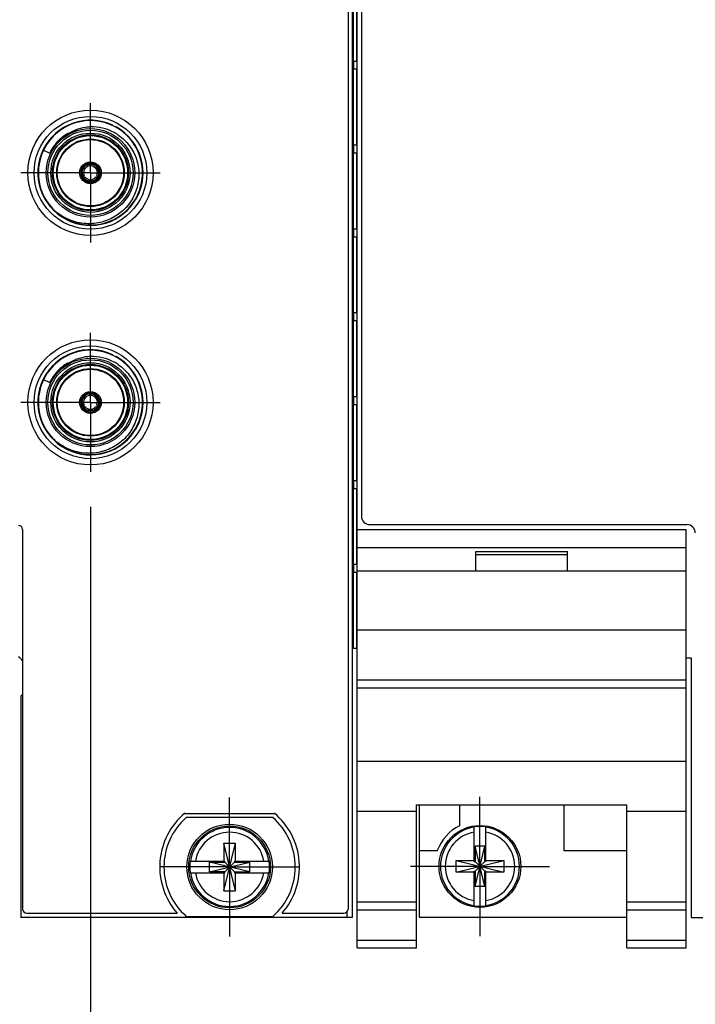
# Model space of a CAD drawing. Header units: inches. Extents: x 0 to 22, y 0 to 17.
# Tile 11 of 59: x 6.4 to 7.6, y 4 to 5.8. Entities that reach past the tile are written whole.
import ezdxf

# ---------------------------------------------------------------- set-up
doc = ezdxf.new("R2010")
doc.units = ezdxf.units.IN
doc.header["$LTSCALE"] = 1.21
doc.header["$MEASUREMENT"] = 0
doc.linetypes.add('CENTER', pattern=[0.6, 0.375, -0.075, 0.075, -0.075])
doc.layers.get('0').update_dxf_attribs({"linetype": 'CONTINUOUS'})
for name, color, linetype in [('02___PRT_ALL_AXES', 7, 'CONTINUOUS'), ('DEFAULT_1', 7, 'CENTER'), ('DIMENSIONS', 7, 'CONTINUOUS')]:
    doc.layers.add(name, color=color, linetype=linetype)
doc.styles.get("Standard").update_dxf_attribs({"font": 'txt', "width": 0.8})
doc.dimstyles.new('DIMSTYLE_1', dxfattribs={"dimtxt": 0.125, "dimasz": 0.18, "dimexe": 0.125, "dimexo": 0.0625, "dimgap": 0.09, "dimtad": 0, "dimtih": 1, "dimtoh": 1, "dimlfac": 1.333333, "dimzin": 4, "dimdsep": 46, "dimtxsty": 'STANDARD', "dimblk": '_FILLED', "dimblk1": '_FILLED', "dimblk2": '_FILLED', "dimcen": 0.09, "dimadec": 0, "dimazin": 0, "dimtp": 0.001, "dimtm": 0.001, "dimtfac": 1, "dimtofl": 0, "dimtmove": 0, "dimatfit": 3, "dimldrblk": '_FILLED', "dimfxl": 1, "dimtolj": 1, "dimtzin": 4, "dimarcsym": 0})

# ---------------------------------------------------------------- blocks, each defined once
blk = doc.blocks.new('*D19')
at = {"layer": 'DIMENSIONS', "color": 2, "linetype": 'CONTINUOUS'}
blk.add_line((6.673, 6.34), (8.6023, 6.34), dxfattribs=at)
at = {"layer": 'DIMENSIONS', "color": 2, "linetype": 'CONTINUOUS', "insert": (8.6648, 6.4025), "char_height": 0.125, "width": 1.125, "attachment_point": 1, "line_spacing_factor": 0.9}
blk.add_mtext('2.76{\\Ftxt.shx;\\W1.000000;\\H0.125000; }[70.1]', dxfattribs=at)
blk = doc.blocks.new('_FILLED')
at = {"color": 0, "linetype": 'BYBLOCK'}
blk.add_solid([(0, 0), (-1, 0.1736), (-1, -0.1736)], dxfattribs=at)
blk = doc.blocks.new('*D20')
at = {"layer": 'DIMENSIONS', "color": 2, "linetype": 'CONTINUOUS'}
blk.add_line((6.673, 6.7525), (8.6023, 6.7525), dxfattribs=at)
at = {"layer": 'DIMENSIONS', "color": 2, "linetype": 'CONTINUOUS', "insert": (8.6648, 6.815), "char_height": 0.125, "width": 1.125, "attachment_point": 1, "line_spacing_factor": 0.9}
blk.add_mtext('3.31{\\Ftxt.shx;\\W1.000000;\\H0.125000; }[84.1]', dxfattribs=at)
blk = doc.blocks.new('*D32')
at = {"layer": 'DIMENSIONS', "color": 2, "linetype": 'CONTINUOUS'}
blk.add_line((6.4854, 4.9149), (6.4854, 3.7076), dxfattribs=at)
at = {"layer": 'DIMENSIONS', "color": 2, "linetype": 'CONTINUOUS', "insert": (6.4229, 3.6451), "char_height": 0.125, "width": 1.425, "attachment_point": 3, "rotation": 90, "line_spacing_factor": 0.9}
blk.add_mtext('5X 3.07{\\Ftxt.shx;\\W1.000000;\\H0.125000; }[77.9]', dxfattribs=at)
blk = doc.blocks.new('*D33')
at = {"layer": 'DIMENSIONS', "color": 2, "linetype": 'CONTINUOUS'}
blk.add_line((7.8575, 4.9376), (7.8575, 3.7076), dxfattribs=at)
at = {"layer": 'DIMENSIONS', "color": 2, "linetype": 'CONTINUOUS', "insert": (7.795, 3.6451), "char_height": 0.125, "width": 1.525, "attachment_point": 3, "rotation": 90, "line_spacing_factor": 0.9}
blk.add_mtext('4X 4.90{\\Ftxt.shx;\\W1.000000;\\H0.125000; }[124.4]', dxfattribs=at)

msp = doc.modelspace()

# ---------------------------------------------------------------- linework, layer by layer
at = {"color": 7, "linetype": 'CONTINUOUS'}
for p, q in [((6.956, 7.9759), (6.956, 4.1772)), ((6.965, 4.1226), (6.965, 7.9759)), ((6.9485, 7.9534), (6.9485, 4.1922)), ((6.9725, 7.9504), (6.9725, 4.8979)), ((6.9641, 5.7158), (6.9641, 5.8523)), ((6.958, 5.7158), (6.9641, 5.7158)), ((6.958, 5.7158), (6.958, 5.7016)), ((6.958, 5.7016), (6.9641, 5.7016)), ((6.9641, 5.5651), (6.9641, 5.7016)), ((6.4011, 5.5559), (6.4121, 5.5505)), ((6.958, 5.5651), (6.9641, 5.5651)), ((6.958, 5.5651), (6.958, 5.5509)), ((6.958, 5.5509), (6.9641, 5.5509)), ((6.9641, 5.4144), (6.9641, 5.5509)), ((6.4689, 5.5206), (6.4682, 5.5175)), ((6.475, 5.529), (6.4723, 5.5265)), ((6.4777, 5.5306), (6.475, 5.529)), ((6.4842, 5.5302), (6.4842, 5.5323)), ((6.4842, 5.531), (6.4842, 5.5318)), ((6.4842, 5.5318), (6.4842, 5.5316)), ((6.4842, 5.5307), (6.4842, 5.531)), ((6.4866, 5.5302), (6.4866, 5.5323)), ((6.4866, 5.5318), (6.4866, 5.5315)), ((6.4866, 5.5315), (6.4866, 5.5307)), ((6.4866, 5.5307), (6.4866, 5.531)), ((6.4936, 5.5279), (6.4961, 5.5259)), ((6.4985, 5.5265), (6.4962, 5.5287)), ((6.5027, 5.517), (6.5019, 5.5206)), ((6.4698, 5.5073), (6.4716, 5.5084)), ((6.4701, 5.5156), (6.4706, 5.5188)), ((6.4702, 5.5076), (6.4705, 5.5077)), ((6.4705, 5.5077), (6.471, 5.508)), ((6.471, 5.508), (6.4712, 5.5081)), ((6.471, 5.5053), (6.4728, 5.5063)), ((6.4716, 5.5057), (6.4714, 5.5055)), ((6.4721, 5.5059), (6.4716, 5.5056)), ((6.4724, 5.5061), (6.4721, 5.5059)), ((6.498, 5.5063), (6.4999, 5.5053)), ((6.4987, 5.506), (6.4985, 5.5061)), ((6.4992, 5.5057), (6.4986, 5.506)), ((6.4992, 5.5084), (6.501, 5.5073)), ((6.4994, 5.5055), (6.4992, 5.5057)), ((6.4997, 5.5081), (6.4999, 5.508)), ((6.4999, 5.508), (6.5004, 5.5077)), ((6.5004, 5.5077), (6.5006, 5.5076)), ((6.5028, 5.5139), (6.5027, 5.517)), ((6.4758, 5.5005), (6.4785, 5.499)), ((6.4785, 5.499), (6.482, 5.4979)), ((6.4888, 5.4979), (6.4919, 5.4988)), ((6.4925, 5.5015), (6.4895, 5.5003)), ((6.958, 5.4144), (6.9641, 5.4144)), ((6.958, 5.4144), (6.958, 5.4002)), ((6.958, 5.4002), (6.9641, 5.4002)), ((6.9641, 5.2637), (6.9641, 5.4002)), ((6.958, 5.2637), (6.9641, 5.2637)), ((6.958, 5.2637), (6.958, 5.2495)), ((6.958, 5.2495), (6.9641, 5.2495)), ((6.9641, 5.113), (6.9641, 5.2495)), ((6.4011, 5.1434), (6.4121, 5.138)), ((6.475, 5.1165), (6.4723, 5.114)), ((6.4777, 5.1181), (6.475, 5.1165)), ((6.4842, 5.1177), (6.4842, 5.1198)), ((6.4842, 5.1185), (6.4842, 5.1193)), ((6.4842, 5.1193), (6.4842, 5.1191)), ((6.4842, 5.1182), (6.4842, 5.1185)), ((6.4866, 5.1177), (6.4866, 5.1198)), ((6.4866, 5.1193), (6.4866, 5.119)), ((6.4866, 5.119), (6.4866, 5.1182)), ((6.4866, 5.1182), (6.4866, 5.1185)), ((6.4936, 5.1154), (6.4961, 5.1134)), ((6.4985, 5.114), (6.4962, 5.1162)), ((6.958, 5.113), (6.9641, 5.113)), ((6.958, 5.113), (6.958, 5.0987)), ((6.4689, 5.1081), (6.4682, 5.105)), ((6.4698, 5.0948), (6.4716, 5.0959)), ((6.4701, 5.1031), (6.4706, 5.1063)), ((6.4702, 5.0951), (6.4705, 5.0952)), ((6.4705, 5.0952), (6.471, 5.0955)), ((6.471, 5.0955), (6.4712, 5.0956)), ((6.4992, 5.0959), (6.501, 5.0948)), ((6.4997, 5.0956), (6.4999, 5.0955)), ((6.4999, 5.0955), (6.5004, 5.0952)), ((6.5004, 5.0952), (6.5006, 5.0951)), ((6.5027, 5.1045), (6.5019, 5.1081)), ((6.5028, 5.1014), (6.5027, 5.1045)), ((6.958, 5.0987), (6.9641, 5.0987)), ((6.9641, 4.9623), (6.9641, 5.0987)), ((6.471, 5.0928), (6.4728, 5.0938)), ((6.4716, 5.0932), (6.4714, 5.093)), ((6.4721, 5.0934), (6.4716, 5.0931)), ((6.4724, 5.0936), (6.4721, 5.0934)), ((6.4758, 5.088), (6.4785, 5.0865)), ((6.4785, 5.0865), (6.482, 5.0854)), ((6.4888, 5.0854), (6.4919, 5.0863)), ((6.4925, 5.089), (6.4895, 5.0878)), ((6.498, 5.0938), (6.4999, 5.0928)), ((6.4987, 5.0935), (6.4985, 5.0936)), ((6.4992, 5.0932), (6.4986, 5.0935)), ((6.4994, 5.093), (6.4992, 5.0932)), ((6.958, 4.9623), (6.9641, 4.9623)), ((6.958, 4.9623), (6.958, 4.948)), ((6.958, 4.948), (6.9641, 4.948)), ((6.9641, 4.8116), (6.9641, 4.948)), ((6.9875, 4.8829), (7.5575, 4.8829)), ((6.3635, 4.8739), (6.3635, 4.1922)), ((6.965, 4.8741), (7.556, 4.8741)), ((7.556, 4.1226), (7.556, 4.8741)), ((6.965, 4.8418), (7.556, 4.8418)), ((7.178, 4.8343), (7.343, 4.8343)), ((7.178, 4.7991), (7.178, 4.8343)), ((7.343, 4.7991), (7.343, 4.8343)), ((7.178, 4.8291), (7.343, 4.8291)), ((6.958, 4.8116), (6.9641, 4.8116)), ((6.958, 4.8116), (6.958, 4.7973)), ((6.958, 4.7973), (6.9641, 4.7973)), ((6.9641, 4.6609), (6.9641, 4.7973)), ((7.556, 4.7991), (6.965, 4.7991)), ((6.965, 4.6941), (7.556, 4.6941)), ((6.956, 4.6609), (6.9641, 4.6609)), ((7.556, 4.6436), (7.565, 4.6436)), ((7.565, 4.6436), (7.565, 4.1771)), ((6.965, 4.6041), (7.556, 4.6041)), ((6.965, 4.5894), (7.556, 4.5894)), ((6.3605, 4.5751), (6.3605, 4.1772)), ((6.965, 4.4576), (7.556, 4.4576)), ((7.0715, 4.3793), (7.4495, 4.3793)), ((7.0715, 4.1226), (7.0715, 4.3793)), ((7.076, 4.3793), (7.076, 4.1773)), ((7.1488, 4.3793), (7.1488, 4.3418)), ((7.3363, 4.3793), (7.3363, 4.2973)), ((7.4495, 4.1226), (7.4495, 4.3793)), ((6.6549, 4.3641), (6.8161, 4.3641)), ((6.8133, 4.3566), (6.6577, 4.3566)), ((6.965, 4.3678), (7.0715, 4.3678)), ((7.4495, 4.3678), (7.556, 4.3678)), ((7.1752, 4.2776), (7.1752, 4.3398)), ((7.1959, 4.2776), (7.1959, 4.3398)), ((6.7252, 4.3106), (6.7459, 4.3106)), ((6.7459, 4.225), (6.7252, 4.3106)), ((6.7252, 4.3106), (6.7252, 4.2781)), ((6.7252, 4.225), (6.7459, 4.3106)), ((6.7459, 4.2781), (6.7459, 4.3106)), ((7.1943, 4.3052), (7.1767, 4.3052)), ((7.1943, 4.2324), (7.1767, 4.3052)), ((7.1767, 4.3052), (7.1767, 4.2776)), ((7.1767, 4.2324), (7.1943, 4.3052)), ((7.1943, 4.2776), (7.1943, 4.3052)), ((7.076, 4.2973), (7.1089, 4.2973)), ((7.3363, 4.2973), (7.4495, 4.2973)), ((6.6645, 4.2781), (6.7267, 4.2781)), ((6.6991, 4.259), (6.7719, 4.2766)), ((6.6991, 4.2766), (6.7267, 4.2766)), ((6.7719, 4.259), (6.6991, 4.2766)), ((6.6991, 4.259), (6.6991, 4.2766)), ((6.7267, 4.2766), (6.7267, 4.2781)), ((6.7267, 4.2766), (6.7443, 4.259)), ((6.7267, 4.259), (6.7443, 4.2766)), ((6.7443, 4.2781), (6.8065, 4.2781)), ((6.7443, 4.2781), (6.7443, 4.2766)), ((6.7443, 4.2766), (6.7719, 4.2766)), ((6.7719, 4.259), (6.7719, 4.2766)), ((7.1427, 4.2585), (7.2283, 4.2792)), ((7.1427, 4.2792), (7.1752, 4.2792)), ((7.1427, 4.2792), (7.2283, 4.2585)), ((7.1427, 4.2585), (7.1427, 4.2792)), ((7.1752, 4.2776), (7.1767, 4.2776)), ((7.1767, 4.2776), (7.1943, 4.26)), ((7.1767, 4.26), (7.1943, 4.2776)), ((7.1959, 4.2776), (7.1943, 4.2776)), ((7.1959, 4.2792), (7.2283, 4.2792)), ((7.2283, 4.2792), (7.2283, 4.2585)), ((6.6645, 4.2574), (6.7267, 4.2574)), ((6.7267, 4.259), (6.6991, 4.259)), ((6.7252, 4.2574), (6.7252, 4.225)), ((6.7267, 4.2574), (6.7267, 4.259)), ((6.7443, 4.259), (6.7719, 4.259)), ((6.7443, 4.259), (6.7443, 4.2574)), ((6.7443, 4.2574), (6.8065, 4.2574)), ((6.7459, 4.225), (6.7459, 4.2574)), ((7.1752, 4.2585), (7.1427, 4.2585)), ((7.1752, 4.26), (7.1767, 4.26)), ((7.1752, 4.1978), (7.1752, 4.26)), ((7.1767, 4.26), (7.1767, 4.2324)), ((7.1959, 4.26), (7.1943, 4.26)), ((7.1943, 4.2324), (7.1943, 4.26)), ((7.1959, 4.1978), (7.1959, 4.26)), ((7.2283, 4.2585), (7.1959, 4.2585)), ((7.1943, 4.2324), (7.1767, 4.2324)), ((6.7252, 4.225), (6.7459, 4.225)), ((6.965, 4.2051), (7.0715, 4.2051)), ((7.4495, 4.2051), (7.556, 4.2051)), ((6.956, 4.1772), (6.3605, 4.1772)), ((6.371, 4.1847), (6.6413, 4.1847)), ((6.6577, 4.1789), (6.8133, 4.1789)), ((6.8297, 4.1847), (6.941, 4.1847)), ((6.965, 4.1906), (7.0715, 4.1906)), ((7.076, 4.1773), (7.4495, 4.1773)), ((7.4495, 4.1906), (7.556, 4.1906)), ((7.565, 4.1771), (7.7073, 4.1771)), ((6.965, 4.136), (7.0715, 4.136)), ((6.965, 4.1226), (7.0715, 4.1226)), ((7.4495, 4.136), (7.556, 4.136)), ((7.4495, 4.1226), (7.556, 4.1226))]:
    msp.add_line(p, q, dxfattribs=at)
at = {"color": 9, "linetype": 'CONTINUOUS'}
for p, q in [((6.9575, 7.6609), (6.9575, 4.6609)), ((6.964, 5.7158), (6.964, 5.8523)), ((6.964, 5.5651), (6.964, 5.7016)), ((6.964, 5.4144), (6.964, 5.5509)), ((6.964, 5.2637), (6.964, 5.4002)), ((6.964, 5.113), (6.964, 5.2495)), ((6.964, 4.9623), (6.964, 5.0987)), ((6.964, 4.8116), (6.964, 4.948)), ((6.964, 4.6609), (6.964, 4.7973)), ((6.947, 4.1772), (6.947, 4.188))]:
    msp.add_line(p, q, dxfattribs=at)
at = {"color": 6, "linetype": 'CONTINUOUS'}
for p, q in [((6.4825, 5.5331), (6.4817, 5.5334)), ((6.4839, 5.5273), (6.4841, 5.5292)), ((6.4841, 5.5292), (6.4842, 5.5302)), ((6.4867, 5.5292), (6.4866, 5.5302)), ((6.4869, 5.5273), (6.4867, 5.5292)), ((6.4883, 5.5331), (6.4892, 5.5334)), ((6.469, 5.5079), (6.4698, 5.5073)), ((6.4711, 5.5044), (6.471, 5.5053)), ((6.4714, 5.5025), (6.4712, 5.5034)), ((6.4716, 5.5084), (6.4732, 5.5095)), ((6.4728, 5.5063), (6.4746, 5.5072)), ((6.4732, 5.5095), (6.4738, 5.5099)), ((6.4738, 5.5099), (6.474, 5.5101)), ((6.4746, 5.5072), (6.4752, 5.5074)), ((6.4752, 5.5074), (6.4755, 5.5076)), ((6.4953, 5.5076), (6.4971, 5.5067)), ((6.4968, 5.5101), (6.4984, 5.509)), ((6.4971, 5.5067), (6.4975, 5.5066)), ((6.4975, 5.5066), (6.498, 5.5063)), ((6.4984, 5.509), (6.4987, 5.5087)), ((6.4987, 5.5087), (6.4992, 5.5084)), ((6.4996, 5.5034), (6.4995, 5.5025)), ((6.4998, 5.5044), (6.4996, 5.5034)), ((6.4999, 5.5053), (6.4998, 5.5044)), ((6.5025, 5.5084), (6.5032, 5.509)), ((6.4825, 5.1206), (6.4817, 5.1209)), ((6.4839, 5.1148), (6.4841, 5.1167)), ((6.4841, 5.1167), (6.4842, 5.1177)), ((6.4867, 5.1167), (6.4866, 5.1177)), ((6.4869, 5.1148), (6.4867, 5.1167)), ((6.4883, 5.1206), (6.4892, 5.1209)), ((6.469, 5.0954), (6.4698, 5.0948)), ((6.4716, 5.0959), (6.4732, 5.097)), ((6.4732, 5.097), (6.4738, 5.0974)), ((6.4738, 5.0974), (6.474, 5.0976)), ((6.4746, 5.0947), (6.4752, 5.0949)), ((6.4752, 5.0949), (6.4755, 5.0951)), ((6.4953, 5.0951), (6.4971, 5.0942)), ((6.4968, 5.0976), (6.4984, 5.0965)), ((6.4984, 5.0965), (6.4987, 5.0962)), ((6.4987, 5.0962), (6.4992, 5.0959)), ((6.5025, 5.0959), (6.5032, 5.0965)), ((6.4711, 5.0919), (6.471, 5.0928)), ((6.4714, 5.09), (6.4712, 5.0909)), ((6.4728, 5.0938), (6.4746, 5.0947)), ((6.4971, 5.0942), (6.4975, 5.0941)), ((6.4975, 5.0941), (6.498, 5.0938)), ((6.4996, 5.0909), (6.4995, 5.09)), ((6.4998, 5.0919), (6.4996, 5.0909)), ((6.4999, 5.0928), (6.4998, 5.0919))]:
    msp.add_line(p, q, dxfattribs=at)
at = {"color": 7, "linetype": 'CONTINUOUS'}
for centre, radius in [((6.4854, 5.515), 0.1125), ((6.4854, 5.515), 0.1013), ((6.4854, 5.515), 0.0795), ((6.4854, 5.515), 0.0683), ((6.4854, 5.515), 0.0607), ((6.4854, 5.515), 0.0596), ((6.4854, 5.515), 0.0195), ((6.4854, 5.1025), 0.1125), ((6.4854, 5.1025), 0.1013), ((6.4854, 5.1025), 0.0795), ((6.4854, 5.1025), 0.0683), ((6.4854, 5.1025), 0.0607), ((6.4854, 5.1025), 0.0596), ((6.4854, 5.1025), 0.0195), ((6.7355, 4.2678), 0.0769), ((6.7355, 4.2678), 0.0735), ((7.1855, 4.2688), 0.0735)]:
    msp.add_circle(centre, radius, dxfattribs=at)
at = {"color": 9, "linetype": 'CONTINUOUS'}
for centre, radius in [((6.4854, 5.515), 0.0765), ((6.4854, 5.515), 0.0712), ((6.4854, 5.515), 0.0668), ((6.4854, 5.1025), 0.0765), ((6.4854, 5.1025), 0.0712), ((6.4854, 5.1025), 0.0668)]:
    msp.add_circle(centre, radius, dxfattribs=at)
for centre, radius, start, end in [((6.4854, 5.515), 0.0945, 64.805, 60.5978), ((6.4853, 5.515), 0.0814, 128.321, 135.6659), ((6.4851, 5.5153), 0.081, 128.129, 135.3144), ((6.4857, 5.5146), 0.0819, 120.5176, 128.3233), ((6.4855, 5.5148), 0.0816, 120.1515, 128.136), ((6.4856, 5.5149), 0.0816, 139.6958, 154.6278), ((6.4857, 5.5148), 0.0818, 139.7141, 154.0952), ((6.4852, 5.5152), 0.0811, 135.3252, 139.7195), ((6.4851, 5.5153), 0.081, 135.6826, 139.6976), ((6.4854, 5.1025), 0.0945, 64.805, 60.5978), ((6.4853, 5.1025), 0.0814, 128.321, 135.6659), ((6.4851, 5.1028), 0.081, 128.129, 135.3144), ((6.4857, 5.1021), 0.0819, 120.5176, 128.3233), ((6.4855, 5.1023), 0.0816, 120.1515, 128.136), ((6.4856, 5.1024), 0.0816, 139.6958, 154.6278), ((6.4857, 5.1023), 0.0818, 139.7141, 154.0952), ((6.4852, 5.1027), 0.0811, 135.3252, 139.7195), ((6.4851, 5.1028), 0.081, 135.6826, 139.6976), ((6.7355, 4.2678), 0.071, 8.3637, 171.6363), ((7.1855, 4.2688), 0.071, 98.3637, 261.6363), ((7.1855, 4.2688), 0.071, 278.3637, 81.6363), ((6.7355, 4.2678), 0.0624, 9.5335, 170.4665), ((7.1855, 4.2688), 0.0624, 99.5336, 260.4664), ((7.1855, 4.2688), 0.0624, 279.5336, 80.4664), ((6.7355, 4.2678), 0.071, 188.3662, 351.6338), ((6.7355, 4.2678), 0.0624, 189.5332, 350.4664)]:
    msp.add_arc(centre, radius, start, end, dxfattribs=at)
at = {"color": 7, "linetype": 'CONTINUOUS'}
for centre, radius, start, end in [((6.4854, 5.515), 0.0937, 228.679, 223.9194), ((6.4882, 5.5157), 0.0817, 98.3766, 111.2513), ((6.4882, 5.5158), 0.0816, 91.9482, 98.3637), ((6.4882, 5.5142), 0.0832, 61.615, 91.9268), ((6.4878, 5.5134), 0.0842, 55.5638, 61.6457), ((6.4854, 5.515), 0.0174, 93.8687, 206.1307), ((6.4862, 5.5145), 0.0183, 149.283, 160.6441), ((6.4854, 5.515), 0.0153, 94.4299, 205.5707), ((6.4862, 5.5145), 0.0183, 139.355, 149.2939), ((6.4878, 5.5122), 0.0189, 109.91, 123.7981), ((6.4875, 5.513), 0.0181, 104.7175, 109.8435), ((6.4873, 5.5135), 0.0175, 100.1868, 104.7139), ((6.4835, 5.5179), 0.0139, 87.0893, 91.7149), ((6.4854, 5.515), 0.0184, 82.2514, 95.6797), ((6.4854, 5.515), 0.0174, 333.8687, 86.1307), ((6.4873, 5.5179), 0.0139, 88.2851, 92.9107), ((6.4835, 5.5135), 0.0176, 74.644, 79.8094), ((6.4854, 5.515), 0.0153, 334.4299, 85.5707), ((6.4873, 5.5176), 0.0143, 83.7956, 88.2887), ((6.4873, 5.5175), 0.0144, 80.6043, 83.7995), ((6.4846, 5.5145), 0.0183, 29.2842, 40.6441), ((6.4846, 5.5145), 0.0183, 19.355, 29.2951), ((6.4854, 5.515), 0.0184, 202.9838, 218.6154), ((6.4823, 5.5154), 0.0144, 200.5927, 203.8029), ((6.4822, 5.5153), 0.0143, 203.799, 208.2888), ((6.4819, 5.5152), 0.0139, 208.2851, 212.9107), ((6.4876, 5.5141), 0.0175, 195.2884, 199.8132), ((6.4854, 5.515), 0.0174, 213.8687, 326.1307), ((6.4838, 5.5119), 0.0139, 207.0893, 211.7149), ((6.4857, 5.5174), 0.0175, 220.1868, 224.7139), ((6.4854, 5.515), 0.0153, 214.4299, 325.5707), ((6.4861, 5.5178), 0.0181, 224.7175, 229.8435), ((6.4866, 5.5184), 0.0189, 229.91, 243.7981), ((6.4851, 5.5174), 0.0175, 315.2861, 319.8132), ((6.4866, 5.5121), 0.0144, 320.6043, 323.7995), ((6.4867, 5.5121), 0.0143, 323.7956, 328.2887), ((6.487, 5.5119), 0.0139, 328.2851, 332.9107), ((6.4832, 5.5141), 0.0175, 340.1868, 344.7116), ((6.4854, 5.515), 0.0184, 321.3701, 337.0177), ((6.4827, 5.5142), 0.0181, 344.7153, 349.8621), ((6.4819, 5.5143), 0.0189, 349.9282, 3.7981), ((6.4854, 5.5159), 0.0183, 259.3551, 269.2941), ((6.4854, 5.5159), 0.0183, 269.2832, 280.6443), ((6.4827, 5.5162), 0.0927, 225.6509, 232.4932), ((6.4854, 5.1025), 0.0937, 228.679, 223.9194), ((6.4882, 5.1032), 0.0817, 98.3766, 111.2513), ((6.4882, 5.1033), 0.0816, 91.9482, 98.3637), ((6.4882, 5.1017), 0.0832, 61.615, 91.9268), ((6.4878, 5.1009), 0.0842, 55.5638, 61.6457), ((6.4854, 5.1025), 0.0174, 93.8687, 206.1307), ((6.4854, 5.1025), 0.0153, 94.4299, 205.5707), ((6.4862, 5.102), 0.0183, 139.355, 149.2941), ((6.4878, 5.0997), 0.0189, 109.91, 123.7981), ((6.4875, 5.1005), 0.0181, 104.7175, 109.8435), ((6.4873, 5.101), 0.0175, 100.1868, 104.7139), ((6.4835, 5.1054), 0.0139, 87.0893, 91.7149), ((6.4854, 5.1025), 0.0184, 82.2514, 95.6797), ((6.4854, 5.1025), 0.0174, 333.8687, 86.1307), ((6.4873, 5.1054), 0.0139, 88.2851, 92.9107), ((6.4835, 5.101), 0.0176, 74.644, 79.8094), ((6.4854, 5.1025), 0.0153, 334.4299, 85.5707), ((6.4873, 5.1051), 0.0143, 83.7956, 88.2887), ((6.4873, 5.105), 0.0144, 80.6043, 83.7995), ((6.4846, 5.102), 0.0183, 29.2843, 40.6441), ((6.4854, 5.1025), 0.0184, 202.9838, 218.6154), ((6.4862, 5.102), 0.0183, 149.2831, 160.6441), ((6.4823, 5.1029), 0.0144, 200.5927, 203.8029), ((6.4822, 5.1028), 0.0143, 203.799, 208.2888), ((6.4819, 5.1027), 0.0139, 208.2851, 212.9107), ((6.4876, 5.1016), 0.0175, 195.2884, 199.8132), ((6.4832, 5.1016), 0.0175, 340.1868, 344.7116), ((6.4854, 5.1025), 0.0184, 321.3701, 337.0177), ((6.4827, 5.1017), 0.0181, 344.7153, 349.8621), ((6.4819, 5.1018), 0.0189, 349.9282, 3.7981), ((6.4846, 5.102), 0.0183, 19.355, 29.2952), ((6.4854, 5.1025), 0.0174, 213.8687, 326.1307), ((6.4838, 5.0994), 0.0139, 207.0893, 211.7149), ((6.4857, 5.1049), 0.0175, 220.1868, 224.7139), ((6.4854, 5.1025), 0.0153, 214.4299, 325.5707), ((6.4861, 5.1053), 0.0181, 224.7175, 229.8435), ((6.4866, 5.1059), 0.0189, 229.91, 243.7981), ((6.4854, 5.1034), 0.0183, 259.3551, 269.2941), ((6.4854, 5.1034), 0.0183, 269.2831, 280.6443), ((6.4851, 5.1049), 0.0175, 315.2861, 319.8132), ((6.4866, 5.0996), 0.0144, 320.6043, 323.7995), ((6.4867, 5.0996), 0.0143, 323.7956, 328.2887), ((6.487, 5.0994), 0.0139, 328.2851, 332.9107), ((6.4827, 5.1037), 0.0927, 225.6509, 232.4932), ((6.9875, 4.8979), 0.015, 180, 270), ((7.5575, 4.8679), 0.015, 0, 90), ((6.356, 4.8739), 0.0075, 0, 90), ((6.3274, 4.6083), 0.0469, 38.6065, 52.3304), ((6.3274, 4.6083), 0.0469, 315, 321.4391), ((6.7355, 4.2678), 0.1256, 129.9001, 221.4138), ((6.7355, 4.2678), 0.1181, 131.203, 228.797), ((6.7355, 4.2678), 0.1181, 311.203, 48.797), ((6.7355, 4.2678), 0.1256, 318.5862, 50.0999), ((7.1855, 4.2688), 0.0818, 116.7143, 159.5968), ((7.1855, 4.2688), 0.0717, 81.7166, 98.2834), ((6.7355, 4.2678), 0.0717, 171.7166, 188.2834), ((6.7355, 4.2678), 0.0717, 351.7166, 8.2834), ((7.1855, 4.2688), 0.0717, 261.7166, 278.2834), ((6.371, 4.1922), 0.0075, 180, 270), ((6.941, 4.1922), 0.0075, 270, 360)]:
    msp.add_arc(centre, radius, start, end, dxfattribs=at)
at = {"color": 6, "linetype": 'CONTINUOUS'}
for centre, radius, start, end in [((6.4854, 5.515), 0.0124, 96.8706, 203.1281), ((6.4739, 5.5096), 0.025, 65.4994, 69.755), ((6.4854, 5.515), 0.0146, 85.1064, 94.4431), ((6.4969, 5.5096), 0.025, 110.2452, 114.5004), ((6.4854, 5.515), 0.0124, 336.8706, 83.1281), ((6.4845, 5.528), 0.0254, 228.2052, 232.344), ((6.496, 5.5077), 0.0252, 187.6465, 189.8814), ((6.4854, 5.515), 0.0146, 205.0106, 214.9749), ((6.4854, 5.515), 0.0124, 216.8713, 323.1294), ((6.4854, 5.515), 0.0146, 325.0193, 334.8951), ((6.4865, 5.5276), 0.025, 305.4994, 309.7536), ((6.4854, 5.1025), 0.0124, 96.8706, 203.1281), ((6.4739, 5.0971), 0.025, 65.4994, 69.755), ((6.4854, 5.1025), 0.0146, 85.1064, 94.4431), ((6.4969, 5.0971), 0.025, 110.2452, 114.5004), ((6.4854, 5.1025), 0.0124, 336.8706, 83.1281), ((6.4845, 5.1155), 0.0254, 228.2052, 232.344), ((6.4854, 5.1025), 0.0146, 205.0106, 214.9749), ((6.4854, 5.1025), 0.0124, 216.8713, 323.1294), ((6.4854, 5.1025), 0.0146, 325.0193, 334.8951), ((6.4865, 5.1151), 0.025, 305.4994, 309.7536), ((6.496, 5.0952), 0.0252, 187.6465, 189.8814)]:
    msp.add_arc(centre, radius, start, end, dxfattribs=at)
at = {"color": 7, "linetype": 'CONTINUOUS'}
for points, knots in [([(6.4239, 5.5672), (6.4251, 5.5686), (6.4275, 5.5712), (6.4326, 5.5762), (6.4396, 5.5819), (6.4487, 5.5876), (6.4553, 5.5906), (6.4586, 5.5919)], [0, 0, 0, 0, 0.124957, 0.249888, 0.499869, 0.750101, 1, 1, 1, 1]), ([(6.5354, 5.5828), (6.5392, 5.5802), (6.5463, 5.5744), (6.5555, 5.5641), (6.5629, 5.5524), (6.5683, 5.5397), (6.5716, 5.5263), (6.5728, 5.5125), (6.5717, 5.4987), (6.5685, 5.4853), (6.5633, 5.4725), (6.5562, 5.4607), (6.5473, 5.4501), (6.5368, 5.4411), (6.5252, 5.4337), (6.5125, 5.4282), (6.4991, 5.4247), (6.49, 5.4237), (6.4854, 5.4235)], [0, 0, 0, 0, 0.0625, 0.124999, 0.187492, 0.249997, 0.312502, 0.374994, 0.437489, 0.499996, 0.562498, 0.624992, 0.687494, 0.749996, 0.812479, 0.875, 0.937576, 1, 1, 1, 1]), ([(6.4121, 5.5505), (6.4139, 5.5535), (6.4166, 5.5578), (6.4207, 5.5632), (6.4228, 5.5659), (6.4239, 5.5672)], [0, 0, 0, 0, 0.49961, 0.749773, 1, 1, 1, 1]), ([(6.4706, 5.5188), (6.4707, 5.5191), (6.4711, 5.5205), (6.4717, 5.5217), (6.4722, 5.5226)], [0, 0, 0, 0, 0.251327, 1, 1, 1, 1]), ([(6.4722, 5.5226), (6.4723, 5.5229), (6.473, 5.5239), (6.4737, 5.5248), (6.4743, 5.5254)], [0, 0, 0, 0, 0.249532, 1, 1, 1, 1]), ([(6.4743, 5.5254), (6.4745, 5.5257), (6.4755, 5.5266), (6.4765, 5.5274), (6.4773, 5.5279)], [0, 0, 0, 0, 0.249575, 1, 1, 1, 1]), ([(6.4831, 5.5318), (6.4817, 5.5318), (6.4799, 5.5315), (6.4781, 5.5308), (6.4777, 5.5306)], [0, 0, 0, 0, 0.749552, 1, 1, 1, 1]), ([(6.4881, 5.5304), (6.4886, 5.5303), (6.4905, 5.5297), (6.4923, 5.5287), (6.4936, 5.5279)], [0, 0, 0, 0, 0.249315, 1, 1, 1, 1]), ([(6.4931, 5.5306), (6.4923, 5.531), (6.4911, 5.5314), (6.4899, 5.5316), (6.4896, 5.5316)], [0, 0, 0, 0, 0.749526, 1, 1, 1, 1]), ([(6.4961, 5.5259), (6.4964, 5.5256), (6.4973, 5.5246), (6.4981, 5.5235), (6.4986, 5.5226)], [0, 0, 0, 0, 0.251327, 1, 1, 1, 1]), ([(6.4986, 5.5226), (6.4988, 5.5224), (6.4994, 5.5213), (6.4998, 5.5202), (6.5, 5.5194)], [0, 0, 0, 0, 0.249532, 1, 1, 1, 1]), ([(6.468, 5.5139), (6.4681, 5.513), (6.4684, 5.5117), (6.4688, 5.5106), (6.4689, 5.5103)], [0, 0, 0, 0, 0.749526, 1, 1, 1, 1]), ([(6.4707, 5.5094), (6.4706, 5.5099), (6.4702, 5.5119), (6.47, 5.514), (6.4701, 5.5156)], [0, 0, 0, 0, 0.249302, 1, 1, 1, 1]), ([(6.472, 5.5046), (6.4727, 5.5034), (6.4739, 5.5019), (6.4754, 5.5008), (6.4758, 5.5005)], [0, 0, 0, 0, 0.749552, 1, 1, 1, 1]), ([(6.4975, 5.5051), (6.4972, 5.5047), (6.4957, 5.5033), (6.4939, 5.5021), (6.4925, 5.5015)], [0, 0, 0, 0, 0.249303, 1, 1, 1, 1]), ([(6.4951, 5.5005), (6.4958, 5.501), (6.4967, 5.5018), (6.4975, 5.5028), (6.4977, 5.503)], [0, 0, 0, 0, 0.749526, 1, 1, 1, 1]), ([(6.5, 5.5194), (6.5001, 5.5191), (6.5004, 5.5178), (6.5006, 5.5165), (6.5007, 5.5156)], [0, 0, 0, 0, 0.249575, 1, 1, 1, 1]), ([(6.5006, 5.5076), (6.5012, 5.5085), (6.5022, 5.5105), (6.5027, 5.5128), (6.5028, 5.5139)], [0, 0, 0, 0, 0.499054, 1, 1, 1, 1]), ([(6.4819, 5.5001), (6.4816, 5.5002), (6.4804, 5.5006), (6.4792, 5.501), (6.4783, 5.5015)], [0, 0, 0, 0, 0.249574, 1, 1, 1, 1]), ([(6.4854, 5.4997), (6.4851, 5.4997), (6.4839, 5.4997), (6.4828, 5.4999), (6.4819, 5.5001)], [0, 0, 0, 0, 0.249533, 1, 1, 1, 1]), ([(6.4895, 5.5003), (6.4892, 5.5002), (6.4878, 5.4999), (6.4864, 5.4997), (6.4854, 5.4997)], [0, 0, 0, 0, 0.251329, 1, 1, 1, 1]), ([(6.4854, 5.4235), (6.4801, 5.4234), (6.4695, 5.424), (6.4566, 5.427), (6.4467, 5.4307), (6.4371, 5.4352), (6.4304, 5.4395), (6.4262, 5.4427)], [0, 0, 0, 0, 0.249752, 0.499798, 0.624833, 0.749899, 1, 1, 1, 1]), ([(6.4239, 5.1547), (6.4251, 5.1561), (6.4275, 5.1587), (6.4326, 5.1637), (6.4396, 5.1694), (6.4487, 5.1751), (6.4553, 5.1781), (6.4586, 5.1794)], [0, 0, 0, 0, 0.124957, 0.249888, 0.499869, 0.750101, 1, 1, 1, 1]), ([(6.5354, 5.1703), (6.5392, 5.1677), (6.5463, 5.1619), (6.5555, 5.1516), (6.5629, 5.1399), (6.5683, 5.1272), (6.5716, 5.1138), (6.5728, 5.1), (6.5717, 5.0862), (6.5685, 5.0728), (6.5633, 5.06), (6.5562, 5.0482), (6.5473, 5.0376), (6.5368, 5.0286), (6.5252, 5.0212), (6.5125, 5.0157), (6.4991, 5.0122), (6.49, 5.0112), (6.4854, 5.011)], [0, 0, 0, 0, 0.0625, 0.124999, 0.187492, 0.249997, 0.312502, 0.374994, 0.437489, 0.499996, 0.562498, 0.624992, 0.687494, 0.749996, 0.812479, 0.875, 0.937576, 1, 1, 1, 1]), ([(6.4121, 5.138), (6.4139, 5.141), (6.4166, 5.1453), (6.4207, 5.1507), (6.4228, 5.1534), (6.4239, 5.1547)], [0, 0, 0, 0, 0.49961, 0.749773, 1, 1, 1, 1]), ([(6.4722, 5.1101), (6.4723, 5.1104), (6.473, 5.1114), (6.4737, 5.1123), (6.4743, 5.1129)], [0, 0, 0, 0, 0.249532, 1, 1, 1, 1]), ([(6.4743, 5.1129), (6.4745, 5.1132), (6.4755, 5.1141), (6.4765, 5.1149), (6.4773, 5.1154)], [0, 0, 0, 0, 0.249575, 1, 1, 1, 1]), ([(6.4831, 5.1193), (6.4817, 5.1193), (6.4799, 5.119), (6.4781, 5.1183), (6.4777, 5.1181)], [0, 0, 0, 0, 0.749552, 1, 1, 1, 1]), ([(6.4881, 5.1179), (6.4886, 5.1178), (6.4905, 5.1172), (6.4923, 5.1162), (6.4936, 5.1154)], [0, 0, 0, 0, 0.249315, 1, 1, 1, 1]), ([(6.4931, 5.1181), (6.4923, 5.1185), (6.4911, 5.1189), (6.4899, 5.1191), (6.4896, 5.1191)], [0, 0, 0, 0, 0.749526, 1, 1, 1, 1]), ([(6.4961, 5.1134), (6.4964, 5.1131), (6.4973, 5.1121), (6.4981, 5.111), (6.4986, 5.1101)], [0, 0, 0, 0, 0.251327, 1, 1, 1, 1]), ([(6.468, 5.1014), (6.4681, 5.1005), (6.4684, 5.0992), (6.4688, 5.0981), (6.4689, 5.0978)], [0, 0, 0, 0, 0.749526, 1, 1, 1, 1]), ([(6.4707, 5.0969), (6.4706, 5.0974), (6.4702, 5.0994), (6.47, 5.1015), (6.4701, 5.1031)], [0, 0, 0, 0, 0.249302, 1, 1, 1, 1]), ([(6.4706, 5.1063), (6.4707, 5.1066), (6.4711, 5.108), (6.4717, 5.1092), (6.4722, 5.1101)], [0, 0, 0, 0, 0.251327, 1, 1, 1, 1]), ([(6.4986, 5.1101), (6.4988, 5.1099), (6.4994, 5.1088), (6.4998, 5.1077), (6.5, 5.1069)], [0, 0, 0, 0, 0.249532, 1, 1, 1, 1]), ([(6.5, 5.1069), (6.5001, 5.1066), (6.5004, 5.1053), (6.5006, 5.104), (6.5007, 5.1031)], [0, 0, 0, 0, 0.249575, 1, 1, 1, 1]), ([(6.5006, 5.0951), (6.5012, 5.096), (6.5022, 5.098), (6.5027, 5.1003), (6.5028, 5.1014)], [0, 0, 0, 0, 0.499054, 1, 1, 1, 1]), ([(6.472, 5.0921), (6.4727, 5.0909), (6.4739, 5.0894), (6.4754, 5.0883), (6.4758, 5.088)], [0, 0, 0, 0, 0.749552, 1, 1, 1, 1]), ([(6.4819, 5.0876), (6.4816, 5.0877), (6.4804, 5.0881), (6.4792, 5.0885), (6.4783, 5.089)], [0, 0, 0, 0, 0.249574, 1, 1, 1, 1]), ([(6.4854, 5.0872), (6.4851, 5.0872), (6.4839, 5.0872), (6.4828, 5.0874), (6.4819, 5.0876)], [0, 0, 0, 0, 0.249533, 1, 1, 1, 1]), ([(6.4895, 5.0878), (6.4892, 5.0877), (6.4878, 5.0874), (6.4864, 5.0872), (6.4854, 5.0872)], [0, 0, 0, 0, 0.251329, 1, 1, 1, 1]), ([(6.4975, 5.0926), (6.4972, 5.0922), (6.4957, 5.0908), (6.4939, 5.0896), (6.4925, 5.089)], [0, 0, 0, 0, 0.249303, 1, 1, 1, 1]), ([(6.4951, 5.088), (6.4958, 5.0885), (6.4967, 5.0893), (6.4975, 5.0903), (6.4977, 5.0905)], [0, 0, 0, 0, 0.749526, 1, 1, 1, 1]), ([(6.4854, 5.011), (6.4801, 5.0109), (6.4695, 5.0115), (6.4566, 5.0145), (6.4467, 5.0182), (6.4371, 5.0227), (6.4304, 5.027), (6.4262, 5.0302)], [0, 0, 0, 0, 0.249752, 0.499798, 0.624833, 0.749899, 1, 1, 1, 1])]:
    msp.add_open_spline(points, degree=3, knots=knots, dxfattribs=at)
for points in [[(6.4962, 5.5287), (6.4953, 5.5294), (6.4942, 5.5301), (6.4931, 5.5306)], [(6.4682, 5.5175), (6.468, 5.5163), (6.4679, 5.5151), (6.468, 5.5139)], [(6.4919, 5.4988), (6.493, 5.4992), (6.4941, 5.4998), (6.4951, 5.5005)], [(6.4962, 5.1162), (6.4953, 5.1169), (6.4942, 5.1176), (6.4931, 5.1181)], [(6.4682, 5.105), (6.468, 5.1038), (6.4679, 5.1026), (6.468, 5.1014)], [(6.4919, 5.0863), (6.493, 5.0867), (6.4941, 5.0873), (6.4951, 5.088)]]:
    msp.add_open_spline(points, degree=3, dxfattribs=at)
at = {"color": 6, "linetype": 'CONTINUOUS'}
for points in [[(6.4996, 5.5034), (6.4996, 5.5034), (6.4996, 5.5034), (6.4996, 5.5034)], [(6.4996, 5.0909), (6.4996, 5.0909), (6.4996, 5.0909), (6.4996, 5.0909)]]:
    msp.add_open_spline(points, degree=3, dxfattribs=at)
at = {"layer": '02___PRT_ALL_AXES', "color": 7, "linetype": 'CENTER'}
for q in [(7.1855, 4.3939), (7.0605, 4.2688), (7.3106, 4.2688), (7.1855, 4.1437)]:
    msp.add_line((7.1855, 4.2688), q, dxfattribs=at)
at = {"layer": 'DEFAULT_1', "color": 7, "linetype": 'CENTER'}
for p, q in [((6.4854, 5.515), (6.4854, 5.6401)), ((6.4854, 5.515), (6.3603, 5.515)), ((6.4854, 5.515), (6.6105, 5.515)), ((6.4854, 5.515), (6.4854, 5.3899)), ((6.4854, 5.1025), (6.4854, 5.2276)), ((6.4854, 5.1025), (6.3603, 5.1025)), ((6.4854, 5.1025), (6.6105, 5.1025)), ((6.4854, 5.1025), (6.4854, 4.9774)), ((6.7355, 4.2678), (6.7355, 4.3928)), ((6.7355, 4.2678), (6.6105, 4.2678)), ((6.7355, 4.2678), (6.8606, 4.2678)), ((6.7355, 4.2678), (6.7355, 4.1427))]:
    msp.add_line(p, q, dxfattribs=at)

# ---------------------------------------------------------------- dimensions: what is measured, and where the dimension line sits
at = {"layer": 'DIMENSIONS', "color": 2, "linetype": 'CONTINUOUS'}
for feature_location, picture, middle in [((6.673, 6.7525), '*D20', (9.2273, 6.7525)), ((6.673, 6.34), '*D19', (9.2273, 6.34))]:
    dim = msp.add_ordinate_dim(feature_location=feature_location, offset=(1.9293, 0), dtype=0, origin=(6.6105, 4.2687), dimstyle='DIMSTYLE_1', override={"dimtad": 1, "dimtih": 0, "dimtoh": 0}, dxfattribs=at)
    dim.commit()
    dim.dimension.update_dxf_attribs({"geometry": picture, "text_midpoint": middle})
for feature_location, offset, origin, text, picture, middle in [((7.8575, 4.9376), (0, -1.23), (4.1855, 5.0001), '4X <>', '*D33', (7.8575, 2.8826)), ((6.4854, 4.9149), (0, -1.2073), (4.1855, 4.9774), '5X <>', '*D32', (6.4854, 2.9326))]:
    dim = msp.add_ordinate_dim(feature_location=feature_location, offset=offset, dtype=1, origin=origin, text=text, dimstyle='DIMSTYLE_1', override={"dimtad": 1, "dimtih": 0, "dimtoh": 0}, dxfattribs=at)
    dim.commit()
    dim.dimension.update_dxf_attribs({"geometry": picture, "text_midpoint": middle})

doc.saveas('drawing.dxf')
